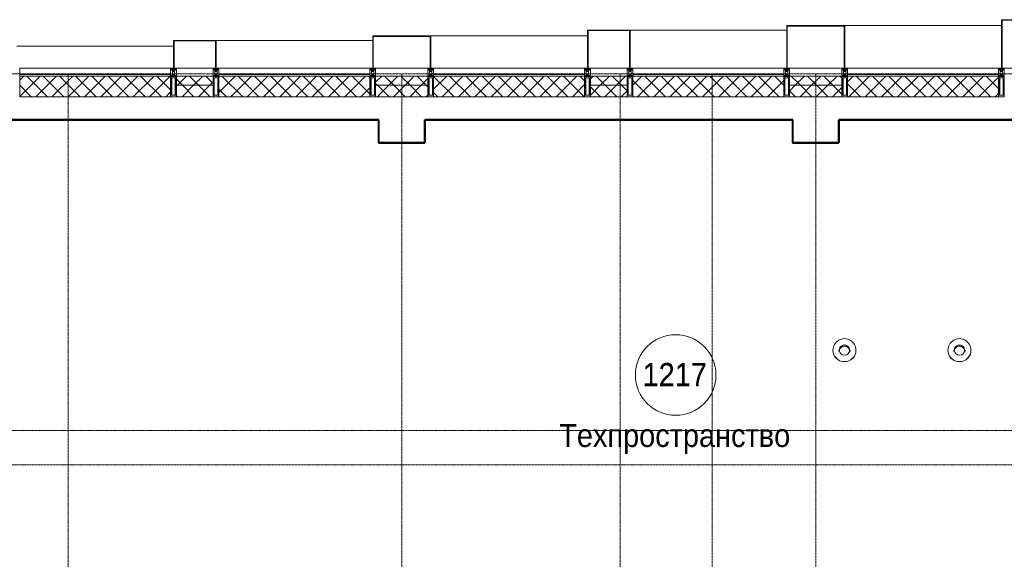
# Model space of a CAD drawing. Header units: millimetres. Extents: x 111868 to 195754, y 7718 to 241935.
# Tile 16 of 31: x 119028 to 127590, y 28880 to 33570. Entities that reach past the tile are written whole.
import ezdxf

# ---------------------------------------------------------------- set-up
doc = ezdxf.new("R2010")
doc.units = ezdxf.units.MM
doc.linetypes.add('ADSK_Линия сетки', pattern=[25, 20, -2.5, 0, -2.5])
doc.linetypes.add('Линия сетки', pattern=[25, 20, -2.5, 0, -2.5])
for name, color, linetype, lineweight in [('Импосты витража', 7, 'Continuous', 18), ('Колонны', 7, 'Continuous', 18), ('Марки помещений', 7, 'Continuous', 20), ('Оборудование', 7, 'Continuous', 18), ('Оси', 7, 'Continuous', 9), ('Перекрытия', 7, 'Continuous', 18), ('Стены разрез', 7, 'Continuous', 40), ('Стены штриховка', 7, 'Continuous', 40), ('Элементы узлов', 7, 'Continuous', 18)]:
    doc.layers.add(name, color=color, linetype=linetype, lineweight=lineweight)
doc.styles.add('Arial_3', font='arial.ttf', dxfattribs={"width": 0.9, "height": 200})
pattern_1 = [(45, (0, 0), (-70.71068, 70.71068), []), (135, (0, 0), (-70.71068, -70.71068), [])]

# ---------------------------------------------------------------- blocks, each defined once
blk = doc.blocks.new('170_Воронка - Воронка-V18-МКСС_К4_L27_91_200__ТехЭтаж')
at = {"layer": 'Оборудование', "color": 253, "true_color": 0xaaaaaa}
for p, q in [((126100, 30697.6), (126100, 30696.7)), ((126150, 30696.7), (126150, 30686.7)), ((126250, 30686.7), (126250, 30696.7)), ((126300, 30696.7), (126300, 30697.6))]:
    blk.add_line(p, q, dxfattribs=at)
for centre, major_axis, start_param, end_param in [((126200, 30697.6), (100, 0), 0, 3.141593), ((126200, 30697.6), (45, 0), 0, 3.141593), ((126200, 30696.7), (45, 0), 0.009516, 3.132077), ((126200, 30696.7), (45, 0), 0.009516, 3.132077), ((126200, 30697.6), (100, 0), 3.141593, 6.283185), ((126200, 30696.7), (100, 0), 3.141593, 6.283185), ((126200, 30697.6), (45, 0), 3.141593, 6.283185), ((126200, 30686.7), (45, 0), 0.121905, 3.019688)]:
    blk.add_ellipse(centre, major_axis=major_axis, ratio=0.999445, start_param=start_param, end_param=end_param, dxfattribs=at)
blk = doc.blocks.new('135_SLK_K4_AR_rvt-1-МКСС_К4_L27_91_200__ТехЭтаж')
at = {"layer": 'Перекрытия', "color": 254, "true_color": 0xcccccc}
for p, q in [((122150, 32700), (118950, 32700)), ((122150, 32500), (122150, 32700)), ((125750, 32700), (122550, 32700)), ((122550, 32700), (122550, 32500)), ((125750, 32500), (125750, 32700)), ((129350, 32700), (126150, 32700)), ((126150, 32700), (126150, 32500)), ((122550, 32500), (122150, 32500)), ((126150, 32500), (125750, 32500))]:
    blk.add_line(p, q, dxfattribs=at)
at = {"layer": 'Стены разрез', "color": 254, "true_color": 0xcccccc}
for p, q in [((122149, 32700), (118950, 32700)), ((118951, 32699), (122149, 32699)), ((122150, 32700), (122149, 32700)), ((122149, 32699), (122149, 32500)), ((122150, 32500), (122150, 32700)), ((125749, 32700), (122550, 32700)), ((122550, 32700), (122550, 32699)), ((122550, 32699), (122550, 32500)), ((122551, 32699), (125749, 32699)), ((122551, 32499), (122551, 32699)), ((125750, 32700), (125749, 32700)), ((125749, 32699), (125749, 32500)), ((125750, 32500), (125750, 32700)), ((129349, 32700), (126150, 32700)), ((126150, 32700), (126150, 32699)), ((126150, 32699), (126150, 32500)), ((126151, 32699), (129349, 32699)), ((126151, 32499), (126151, 32699)), ((122149, 32500), (122149, 32499)), ((122149, 32499), (122550, 32499)), ((122550, 32500), (122150, 32500)), ((122550, 32499), (122551, 32499)), ((125749, 32500), (125749, 32499)), ((125749, 32499), (126150, 32499)), ((126150, 32500), (125750, 32500)), ((126150, 32499), (126151, 32499))]:
    blk.add_line(p, q, dxfattribs=at)
at = {"layer": 'Оборудование', "color": 253, "lineweight": 18, "true_color": 0xaaaaaa}
for p in [(0, 0), (1000, 0)]:
    blk.add_blockref('170_Воронка - Воронка-V18-МКСС_К4_L27_91_200__ТехЭтаж', p, dxfattribs=at)
blk = doc.blocks.new('Rectangular Mullion - 50Wx250H-2623690-МКСС_К4_L27_91_200__ТехЭтаж')
at = {"layer": 'Элементы узлов', "color": 254, "lineweight": 5, "true_color": 0xcccccc}
for p, q in [((-25, 65.2), (-25, 250)), ((-25, 250), (0, 250)), ((-23, 237.3), (0, 237.3)), ((-23, 237.3), (-23, 73.6)), ((-14.9, 84), (-14.9, 237.3)), ((25, 250), (0, 250)), ((23, 237.3), (0, 237.3)), ((14.9, 84), (14.9, 237.3)), ((23, 237.3), (23, 73.6)), ((25, 65.2), (25, 250)), ((-14, 65.2), (-25, 65.2)), ((-23.8, 14.6), (-25, 14.2)), ((-25, 0), (-25, 14.2)), ((-22.3, 17), (-23.8, 17)), ((-23.8, 17), (-23.8, 14.6)), ((-22.5, 10.6), (-23.8, 14.6)), ((-22.5, 10.6), (-23.7, 9.9)), ((-23.7, 1.3), (-23.7, 9.9)), ((-23.7, 1.3), (-11.8, 1.3)), ((-23.2, 10.2), (-22.5, 8)), ((0, 84), (-23, 84)), ((-0.5, 73.6), (-23, 73.6)), ((-22.5, 8), (-22.5, 4.5)), ((-21.3, 4.5), (-22.5, 4.5)), ((-22.3, 17), (-22.3, 16)), ((-22.3, 16), (-21.3, 16)), ((-19, 17.6), (-21.3, 16)), ((-21.3, 4.5), (-21.3, 6.5)), ((-21.3, 6.5), (-14.2, 6.5)), ((-18.4, 16.6), (-19, 17.6)), ((-7.4, 16.6), (-18.4, 16.6)), ((-14.2, 6.5), (-14.2, 4.5)), ((-13.2, 4.5), (-14.2, 4.5)), ((-14, 71.3), (-14, 65.2)), ((-10, 71.3), (-14, 71.3)), ((-13.2, 4.5), (-12.2, 7.2)), ((-12.7, 7.6), (-11.3, 11.4)), ((-12.7, 7.6), (-11.8, 6.9)), ((-12.2, 9), (-12.2, 14.8)), ((-12.2, 14.8), (0, 14.8)), ((-11.8, 1.3), (-11.8, 6.9)), ((-10.5, 11.2), (-11.3, 11.4)), ((-10.5, 1.5), (-10.5, 11.2)), ((-4.8, 1.5), (-10.5, 1.5)), ((-10, 53), (-10, 71.3)), ((-8.7, 53), (-10, 53)), ((-10, 53), (-10, 17)), ((-10, 17), (-7.5, 17)), ((-8.7, 53), (-7, 54.7)), ((-8.5, 23), (-1.5, 30)), ((-8.5, 18.5), (-8.5, 23)), ((-7.5, 18.5), (-8.5, 18.5)), ((-7.5, 17), (-7.5, 18.5)), ((-7.4, 18), (-7.4, 16.6)), ((-2.6, 18), (-7.4, 18)), ((-7, 65.2), (-5.9, 67.3)), ((-7, 65.2), (-7, 54.7)), ((-4.1, 67.3), (-5.9, 67.3)), ((0, 8), (-4.8, 8)), ((-4.8, 1.5), (-4.8, 8)), ((-4.1, 67.3), (-2.9, 65.1)), ((-2.9, 65.1), (-2.9, 54.6)), ((-1.3, 53), (-2.9, 54.6)), ((-2.6, 18), (-2.6, 16.8)), ((-2.6, 16.8), (0, 16.8)), ((-1.5, 30), (0, 30)), ((0, 53), (-1.3, 53)), ((0, 84), (23, 84)), ((0, 53), (1.3, 53)), ((1.5, 30), (0, 30)), ((2.6, 16.8), (0, 16.8)), ((0, 14.8), (0, 16.8)), ((0, 14.8), (0, 16.8)), ((12.2, 14.8), (0, 14.8)), ((0, 0), (0, 8)), ((0, 8), (4.8, 8)), ((0, 0), (0, 8)), ((0.5, 73.6), (23, 73.6)), ((1.3, 53), (2.9, 54.6)), ((8.5, 23), (1.5, 30)), ((2.6, 18), (2.6, 16.8)), ((2.6, 18), (7.4, 18)), ((4.1, 67.3), (2.9, 65.1)), ((2.9, 65.1), (2.9, 54.6)), ((4.1, 67.3), (5.9, 67.3)), ((4.8, 1.5), (4.8, 8)), ((4.8, 1.5), (10.5, 1.5)), ((7, 65.2), (5.9, 67.3)), ((7, 65.2), (7, 54.7)), ((8.7, 53), (7, 54.7)), ((7.4, 18), (7.4, 16.6)), ((7.4, 16.6), (18.4, 16.6)), ((7.5, 18.5), (8.5, 18.5)), ((7.5, 17), (7.5, 18.5)), ((10, 17), (7.5, 17)), ((8.5, 18.5), (8.5, 23)), ((8.7, 53), (10, 53)), ((10, 71.3), (14, 71.3)), ((10, 53), (10, 71.3)), ((10, 53), (10, 17)), ((10.5, 11.2), (11.3, 11.4)), ((10.5, 1.5), (10.5, 11.2)), ((12.7, 7.6), (11.3, 11.4)), ((12.7, 7.6), (11.8, 6.9)), ((11.8, 1.3), (11.8, 6.9)), ((23.7, 1.3), (11.8, 1.3)), ((12.2, 9), (12.2, 14.8)), ((13.2, 4.5), (12.2, 7.2)), ((13.2, 4.5), (14.2, 4.5)), ((14, 71.3), (14, 65.2)), ((14, 65.2), (25, 65.2)), ((21.3, 6.5), (14.2, 6.5)), ((14.2, 6.5), (14.2, 4.5)), ((18.4, 16.6), (19, 17.6)), ((19, 17.6), (21.3, 16)), ((22.3, 16), (21.3, 16)), ((21.3, 4.5), (21.3, 6.5)), ((21.3, 4.5), (22.5, 4.5)), ((22.3, 17), (22.3, 16)), ((22.3, 17), (23.8, 17)), ((22.5, 10.6), (23.8, 14.6)), ((22.5, 10.6), (23.7, 9.9)), ((23.2, 10.2), (22.5, 8)), ((22.5, 8), (22.5, 4.5)), ((23.7, 1.3), (23.7, 9.9)), ((23.8, 17), (23.8, 14.6)), ((23.8, 14.6), (25, 14.2)), ((25, 0), (25, 14.2)), ((-25, 0), (0, 0)), ((25, 0), (0, 0))]:
    blk.add_line(p, q, dxfattribs=at)
for centre, start, end in [((-0.5, 73.1), 360, 90), ((0.5, 73.1), 90, 180)]:
    blk.add_arc(centre, 0.5, start, end, dxfattribs=at)
blk = doc.blocks.new('Rectangular Mullion - R_StandardFrame_50Wx250H-V7-МКСС_К4_L27_91_200__ТехЭтаж')
at = {"layer": 'Импосты витража', "color": 254, "lineweight": 5, "true_color": 0xcccccc}
for p, q in [((-25, 0), (-25, 250)), ((-25, 250), (25, 250)), ((25, 250), (25, 0)), ((0, 0), (-25, 0)), ((25, 0), (5, 0))]:
    blk.add_line(p, q, dxfattribs=at)
blk = doc.blocks.new('Rectangular Mullion - R_StandardFrame_50Wx250H-5991433-МКСС_К4_L27_91_200__ТехЭтаж')
at = {"layer": 'Импосты витража', "color": 254, "lineweight": 5, "true_color": 0xcccccc}
for p, q in [((-25, 0), (-25, 250)), ((-25, 250), (25, 250)), ((25, 250), (25, 0)), ((-5, 0), (-25, 0)), ((25, 0), (0, 0))]:
    blk.add_line(p, q, dxfattribs=at)
blk = doc.blocks.new('Rectangular Mullion - R_StandardFrame_50Wx250H-V8-МКСС_К4_L27_91_200__ТехЭтаж')
at = {"layer": 'Импосты витража', "color": 254, "lineweight": 5, "true_color": 0xcccccc}
for p, q in [((-25, 0), (-25, 250)), ((-25, 250), (25, 250)), ((25, 250), (25, 0)), ((0, 0), (-25, 0)), ((25, 0), (5, 0))]:
    blk.add_line(p, q, dxfattribs=at)
blk = doc.blocks.new('Rectangular Mullion - R_StandardFrame_50Wx250H-V16-МКСС_К4_L27_91_200__ТехЭтаж')
at = {"layer": 'Импосты витража', "color": 254, "lineweight": 5, "true_color": 0xcccccc}
for p, q in [((-25, 0), (-25, 250)), ((-25, 250), (25, 250)), ((25, 250), (25, 0)), ((-5, 0), (-25, 0)), ((25, 0), (0.6, 0))]:
    blk.add_line(p, q, dxfattribs=at)
blk = doc.blocks.new('A_SLK_PAN_Type1 - Прямой тип панели-6538448-МКСС_К4_L27_91_200__ТехЭтаж')
at = {"layer": 'Колонны', "color": 254, "lineweight": 5, "true_color": 0xcccccc}
for p, q in [((-247.5, 0), (-252.5, 0)), ((-252.5, 0), (-252.5, -370)), ((-247.5, -365), (-247.5, 0)), ((227.5, 0), (-227.5, 0)), ((247.5, 0), (247.5, -365)), ((252.5, 0), (247.5, 0)), ((252.5, -370), (252.5, 0)), ((-252.5, -370), (252.5, -370)), ((247.5, -365), (-247.5, -365))]:
    blk.add_line(p, q, dxfattribs=at)
blk = doc.blocks.new('A_SLK_PAN_Type1 - Прямой тип панели-6538449-МКСС_К4_L27_91_200__ТехЭтаж')
at = {"layer": 'Колонны', "color": 254, "lineweight": 5, "true_color": 0xcccccc}
for p, q in [((-180, 0), (-185, 0)), ((-185, 0), (-185, -420)), ((-180, -415), (-180, 0)), ((160, 0), (-160, 0)), ((180, 0), (180, -415)), ((185, 0), (180, 0)), ((185, -420), (185, 0)), ((-185, -420), (185, -420)), ((180, -415), (-180, -415))]:
    blk.add_line(p, q, dxfattribs=at)
blk = doc.blocks.new('A_SLK_PAN_Type1 - Прямой тип панели-6538450-МКСС_К4_L27_91_200__ТехЭтаж')
at = {"layer": 'Колонны', "color": 254, "lineweight": 5, "true_color": 0xcccccc}
for p, q in [((-247.5, 0), (-252.5, 0)), ((-252.5, 0), (-252.5, -280)), ((-247.5, -275), (-247.5, 0)), ((227.5, 0), (-227.5, 0)), ((247.5, 0), (247.5, -275)), ((252.5, 0), (247.5, 0)), ((252.5, -280), (252.5, 0)), ((-252.5, -280), (252.5, -280)), ((247.5, -275), (-247.5, -275))]:
    blk.add_line(p, q, dxfattribs=at)
blk = doc.blocks.new('A_SLK_PAN_Type1 - Прямой тип панели-6538451-МКСС_К4_L27_91_200__ТехЭтаж')
at = {"layer": 'Колонны', "color": 254, "lineweight": 5, "true_color": 0xcccccc}
for p, q in [((-180, 0), (-185, 0)), ((-185, 0), (-185, -330)), ((-180, -325), (-180, 0)), ((160, 0), (-160, 0)), ((180, 0), (180, -325)), ((185, 0), (180, 0)), ((185, -330), (185, 0)), ((-185, -330), (185, -330)), ((180, -325), (-180, -325))]:
    blk.add_line(p, q, dxfattribs=at)
blk = doc.blocks.new('A_SLK_PAN_Type1 - Прямой тип панели-6538453-МКСС_К4_L27_91_200__ТехЭтаж')
at = {"layer": 'Колонны', "color": 254, "lineweight": 5, "true_color": 0xcccccc}
for p, q in [((-180, 0), (-185, 0)), ((-185, 0), (-185, -240)), ((-180, -235), (-180, 0)), ((160, 0), (-160, 0)), ((180, 0), (180, -235)), ((185, 0), (180, 0)), ((185, -240), (185, 0)), ((-185, -240), (185, -240)), ((180, -235), (-180, -235))]:
    blk.add_line(p, q, dxfattribs=at)
blk = doc.blocks.new('A_OGR_PAN_Отлив - A_OGR_PAN_Отлив-6265619-МКСС_К4_L27_91_200__ТехЭтаж')
at = {"layer": 'Колонны', "color": 254, "lineweight": 5, "true_color": 0xcccccc}
blk.add_line((681.25, 370), (-681.25, 370), dxfattribs=at)
blk = doc.blocks.new('A_OGR_PAN_Отлив - A_OGR_PAN_Отлив-6265629-МКСС_К4_L27_91_200__ТехЭтаж')
at = {"layer": 'Колонны', "color": 254, "lineweight": 5, "true_color": 0xcccccc}
blk.add_line((681.25, 330), (-681.25, 330), dxfattribs=at)
blk = doc.blocks.new('A_OGR_PAN_Отлив - A_OGR_PAN_Отлив-6266089-МКСС_К4_L27_91_200__ТехЭтаж')
at = {"layer": 'Колонны', "color": 254, "lineweight": 5, "true_color": 0xcccccc}
blk.add_line((681.25, 280), (-681.25, 280), dxfattribs=at)
blk = doc.blocks.new('A_OGR_PAN_Отлив - A_OGR_PAN_Отлив-6265649-МКСС_К4_L27_91_200__ТехЭтаж')
at = {"layer": 'Колонны', "color": 254, "lineweight": 5, "true_color": 0xcccccc}
blk.add_line((681.25, 240), (-681.25, 240), dxfattribs=at)
blk = doc.blocks.new('A_OGR_PAN_Отлив - A_OGR_PAN_Отлив-6265439-МКСС_К4_L27_91_200__ТехЭтаж')
at = {"layer": 'Колонны', "color": 254, "lineweight": 5, "true_color": 0xcccccc}
blk.add_line((681.25, 190), (-681.25, 190), dxfattribs=at)
blk = doc.blocks.new('135_SLK_K4_AR_FCD_rvt-1-МКСС_К4_L27_91_200__ТехЭтаж')
at = {"layer": 'Стены разрез', "lineweight": 5, "true_color": 0xcccccc}
h = blk.add_hatch(dxfattribs=at)
h.set_pattern_fill('FP_4', color=254, style=0, pattern_type=2)
h.set_pattern_definition(pattern_1)
h.paths.add_polyline_path([(120340, 32900), (120340, 33080), (119027.5, 33080), (119027.5, 32900)])
h = blk.add_hatch(dxfattribs=at)
h.set_pattern_fill('FP_4', color=254, style=0, pattern_type=2)
h.set_pattern_definition(pattern_1)
h.paths.add_polyline_path([(120710, 33000), (120710, 33080), (120390, 33080), (120390, 33000)])
h = blk.add_hatch(dxfattribs=at)
h.set_pattern_fill('FP_4', color=254, style=0, pattern_type=2)
h.set_pattern_definition(pattern_1)
h.paths.add_polyline_path([(122072.5, 32900), (122072.5, 33080), (120760, 33080), (120760, 32900)])
h = blk.add_hatch(dxfattribs=at)
h.set_pattern_fill('FP_4', color=254, style=0, pattern_type=2)
h.set_pattern_definition(pattern_1)
h.paths.add_polyline_path([(122577.5, 33000), (122577.5, 33080), (122122.5, 33080), (122122.5, 33000)])
h = blk.add_hatch(dxfattribs=at)
h.set_pattern_fill('FP_4', color=254, style=0, pattern_type=2)
h.set_pattern_definition(pattern_1)
h.paths.add_polyline_path([(123940, 32900), (123940, 33080), (122627.5, 33080), (122627.5, 32900), (123481.5, 32900)])
h = blk.add_hatch(dxfattribs=at)
h.set_pattern_fill('FP_4', color=254, style=0, pattern_type=2)
h.set_pattern_definition(pattern_1)
h.paths.add_polyline_path([(124310, 33000), (124310, 33080), (123990, 33080), (123990, 33000)])
h = blk.add_hatch(dxfattribs=at)
h.set_pattern_fill('FP_4', color=254, style=0, pattern_type=2)
h.set_pattern_definition(pattern_1)
h.paths.add_polyline_path([(125672.5, 32900), (125672.5, 33080), (124360, 33080), (124360, 32900)])
h = blk.add_hatch(dxfattribs=at)
h.set_pattern_fill('FP_4', color=254, style=0, pattern_type=2)
h.set_pattern_definition(pattern_1)
h.paths.add_polyline_path([(126177.5, 33000), (126177.5, 33080), (125722.5, 33080), (125722.5, 33000)])
h = blk.add_hatch(dxfattribs=at)
h.set_pattern_fill('FP_4', color=254, style=0, pattern_type=2)
h.set_pattern_definition(pattern_1)
h.paths.add_polyline_path([(127540, 32900), (127540, 33080), (126227.5, 33080), (126227.5, 32900)])
h = blk.add_hatch(dxfattribs=at)
h.set_pattern_fill('FP_4', color=254, style=0, pattern_type=2)
h.set_pattern_definition(pattern_1)
h.paths.add_polyline_path([(120710, 32900), (120710, 33000), (120390, 33000), (120390, 32900)])
h = blk.add_hatch(dxfattribs=at)
h.set_pattern_fill('FP_4', color=254, style=0, pattern_type=2)
h.set_pattern_definition(pattern_1)
h.paths.add_polyline_path([(122577.5, 32900), (122577.5, 33000), (122122.5, 33000), (122122.5, 32900)])
h = blk.add_hatch(dxfattribs=at)
h.set_pattern_fill('FP_4', color=254, style=0, pattern_type=2)
h.set_pattern_definition(pattern_1)
h.paths.add_polyline_path([(124310, 32900), (124310, 33000), (123990, 33000), (123990, 32900)])
h = blk.add_hatch(dxfattribs=at)
h.set_pattern_fill('FP_4', color=254, style=0, pattern_type=2)
h.set_pattern_definition(pattern_1)
h.paths.add_polyline_path([(126177.5, 32900), (126177.5, 33000), (125722.5, 33000), (125722.5, 32900)])
at = {"layer": 'Стены разрез', "color": 254, "lineweight": 9, "true_color": 0xcccccc}
for p, q in [((120340, 33150), (119027.5, 33150)), ((119027.5, 33150), (119027.5, 32900)), ((120340, 32900), (120340, 33150)), ((122072.5, 33150), (120760, 33150)), ((120760, 33150), (120760, 32900)), ((122072.5, 32900), (122072.5, 33150)), ((123940, 33150), (122627.5, 33150)), ((122627.5, 33150), (122627.5, 32900)), ((123940, 32900), (123940, 33150)), ((125672.5, 33150), (124360, 33150)), ((124360, 33150), (124360, 32900)), ((125672.5, 32900), (125672.5, 33150)), ((127540, 33150), (126227.5, 33150)), ((126227.5, 33150), (126227.5, 32900)), ((127540, 32900), (127540, 33150)), ((120710, 33080), (120390, 33080)), ((120390, 33080), (120390, 32900)), ((120710, 32900), (120710, 33080)), ((122577.5, 33080), (122122.5, 33080)), ((122122.5, 33080), (122122.5, 32900)), ((122577.5, 32900), (122577.5, 33080)), ((124310, 33080), (123990, 33080)), ((123990, 33080), (123990, 32900)), ((124310, 32900), (124310, 33080)), ((126177.5, 33080), (125722.5, 33080)), ((125722.5, 33080), (125722.5, 32900)), ((126177.5, 32900), (126177.5, 33080)), ((119027.5, 32900), (120340, 32900)), ((120390, 32900), (120710, 32900)), ((120760, 32900), (122072.5, 32900)), ((122122.5, 32900), (122577.5, 32900)), ((122627.5, 32900), (123940, 32900)), ((123990, 32900), (124310, 32900)), ((124360, 32900), (125672.5, 32900)), ((125722.5, 32900), (126177.5, 32900)), ((126227.5, 32900), (127540, 32900))]:
    blk.add_line(p, q, dxfattribs=at)
at = {"layer": 'Стены штриховка', "color": 254, "lineweight": 9, "true_color": 0xcccccc}
for p, q in [((120340, 33095), (119027.5, 33095)), ((120340, 33080), (119027.5, 33080)), ((122072.5, 33095), (120760, 33095)), ((122072.5, 33080), (120760, 33080)), ((123940, 33095), (122627.5, 33095)), ((123940, 33080), (122627.5, 33080)), ((125672.5, 33095), (124360, 33095)), ((125672.5, 33080), (124360, 33080)), ((127540, 33095), (126227.5, 33095)), ((127540, 33080), (126227.5, 33080)), ((120710, 33000), (120390, 33000)), ((122577.5, 33000), (122122.5, 33000)), ((124310, 33000), (123990, 33000)), ((126177.5, 33000), (125722.5, 33000))]:
    blk.add_line(p, q, dxfattribs=at)
at = {"layer": 'Импосты витража', "color": 254, "lineweight": 5, "true_color": 0xcccccc, "extrusion": (0, 0, -1), "rotation": 180}
for name, p in [('Rectangular Mullion - 50Wx250H-2623690-МКСС_К4_L27_91_200__ТехЭтаж', (-120365, 33150)), ('Rectangular Mullion - R_StandardFrame_50Wx250H-V8-МКСС_К4_L27_91_200__ТехЭтаж', (-120365, 33150)), ('Rectangular Mullion - 50Wx250H-2623690-МКСС_К4_L27_91_200__ТехЭтаж', (-120735, 33150)), ('Rectangular Mullion - R_StandardFrame_50Wx250H-V16-МКСС_К4_L27_91_200__ТехЭтаж', (-120735, 33150)), ('Rectangular Mullion - 50Wx250H-2623690-МКСС_К4_L27_91_200__ТехЭтаж', (-122097.5, 33150)), ('Rectangular Mullion - R_StandardFrame_50Wx250H-V7-МКСС_К4_L27_91_200__ТехЭтаж', (-122097.5, 33150)), ('Rectangular Mullion - 50Wx250H-2623690-МКСС_К4_L27_91_200__ТехЭтаж', (-122602.5, 33150)), ('Rectangular Mullion - R_StandardFrame_50Wx250H-5991433-МКСС_К4_L27_91_200__ТехЭтаж', (-122602.5, 33150)), ('Rectangular Mullion - 50Wx250H-2623690-МКСС_К4_L27_91_200__ТехЭтаж', (-123965, 33150)), ('Rectangular Mullion - R_StandardFrame_50Wx250H-V8-МКСС_К4_L27_91_200__ТехЭтаж', (-123965, 33150)), ('Rectangular Mullion - 50Wx250H-2623690-МКСС_К4_L27_91_200__ТехЭтаж', (-124335, 33150)), ('Rectangular Mullion - R_StandardFrame_50Wx250H-5991433-МКСС_К4_L27_91_200__ТехЭтаж', (-124335, 33150)), ('Rectangular Mullion - 50Wx250H-2623690-МКСС_К4_L27_91_200__ТехЭтаж', (-125697.5, 33150)), ('Rectangular Mullion - R_StandardFrame_50Wx250H-V7-МКСС_К4_L27_91_200__ТехЭтаж', (-125697.5, 33150)), ('Rectangular Mullion - 50Wx250H-2623690-МКСС_К4_L27_91_200__ТехЭтаж', (-126202.5, 33150)), ('Rectangular Mullion - R_StandardFrame_50Wx250H-5991433-МКСС_К4_L27_91_200__ТехЭтаж', (-126202.5, 33150)), ('Rectangular Mullion - 50Wx250H-2623690-МКСС_К4_L27_91_200__ТехЭтаж', (-127565, 33150)), ('Rectangular Mullion - R_StandardFrame_50Wx250H-V8-МКСС_К4_L27_91_200__ТехЭтаж', (-127565, 33150))]:
    blk.add_blockref(name, p, dxfattribs=at)
at = {"layer": 'Колонны', "color": 254, "lineweight": 5, "true_color": 0xcccccc, "rotation": 180}
for name, p in [('A_SLK_PAN_Type1 - Прямой тип панели-6538449-МКСС_К4_L27_91_200__ТехЭтаж', (127750, 33150)), ('A_SLK_PAN_Type1 - Прямой тип панели-6538451-МКСС_К4_L27_91_200__ТехЭтаж', (124150, 33150)), ('A_SLK_PAN_Type1 - Прямой тип панели-6538448-МКСС_К4_L27_91_200__ТехЭтаж', (125950, 33150)), ('A_SLK_PAN_Type1 - Прямой тип панели-6538450-МКСС_К4_L27_91_200__ТехЭтаж', (122350, 33150)), ('A_SLK_PAN_Type1 - Прямой тип панели-6538453-МКСС_К4_L27_91_200__ТехЭтаж', (120550, 33150))]:
    blk.add_blockref(name, p, dxfattribs=at)
at = {"layer": 'Колонны', "color": 254, "lineweight": 5, "true_color": 0xcccccc}
for name, p in [('A_OGR_PAN_Отлив - A_OGR_PAN_Отлив-6265629-МКСС_К4_L27_91_200__ТехЭтаж', (125016.3, 33150)), ('A_OGR_PAN_Отлив - A_OGR_PAN_Отлив-6265619-МКСС_К4_L27_91_200__ТехЭтаж', (126883.8, 33150)), ('A_OGR_PAN_Отлив - A_OGR_PAN_Отлив-6266089-МКСС_К4_L27_91_200__ТехЭтаж', (123283.8, 33150)), ('A_OGR_PAN_Отлив - A_OGR_PAN_Отлив-6265439-МКСС_К4_L27_91_200__ТехЭтаж', (119683.8, 33150)), ('A_OGR_PAN_Отлив - A_OGR_PAN_Отлив-6265649-МКСС_К4_L27_91_200__ТехЭтаж', (121416.3, 33150))]:
    blk.add_blockref(name, p, dxfattribs=at)
blk = doc.blocks.new('050_Марка_Помещение - Номер Имя-620204-МКСС_К4_L27_91_200__ТехЭтаж')
at = {"layer": 'Марки помещений'}
blk.add_circle((0, 0), 3.5, dxfattribs=at)

msp = doc.modelspace()

# ---------------------------------------------------------------- linework, layer by layer
at = {"layer": 'Оси', "linetype": 'ADSK_Линия сетки'}
for p, q in [((136551, 33100), (112685.6, 33100)), ((136551, 30000), (113955.6, 30000)), ((136551, 29700), (112685.6, 29700))]:
    msp.add_line(p, q, dxfattribs=at)
at = {"layer": 'Оси', "linetype": 'Линия сетки'}
for p, q in [((119450, 13295.7), (119450, 33100)), ((122350, 12025.7), (122350, 33100)), ((124250, 13295.7), (124250, 33100)), ((125050, 12025.7), (125050, 33100)), ((125950, 12025.7), (125950, 33100))]:
    msp.add_line(p, q, dxfattribs=at)

# ---------------------------------------------------------------- block references
at = {"lineweight": 5}
for name in ['135_SLK_K4_AR_FCD_rvt-1-МКСС_К4_L27_91_200__ТехЭтаж', '135_SLK_K4_AR_rvt-1-МКСС_К4_L27_91_200__ТехЭтаж']:
    msp.add_blockref(name, (0, 0), dxfattribs=at)
at = {"layer": 'Марки помещений', "xscale": 99.99999999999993, "yscale": 99.99999999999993, "zscale": 99.99999999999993}
msp.add_blockref('050_Марка_Помещение - Номер Имя-620204-МКСС_К4_L27_91_200__ТехЭтаж', (124732.1, 30481.5), dxfattribs=at)

# ---------------------------------------------------------------- texts
at = {"layer": 'Марки помещений', "lineweight": 9, "char_height": 200, "attachment_point": 1, "style": 'Arial_3'}
for s, insert, width in [('1217', (124444.3, 30583.2), 692.658), ('1217', (124444.5, 30586.7), 692.658), ('Техпространство', (123719.3, 30055.9), 2496.455)]:
    msp.add_mtext(s, dxfattribs=dict(at, insert=insert, width=width))

doc.saveas('drawing.dxf')
